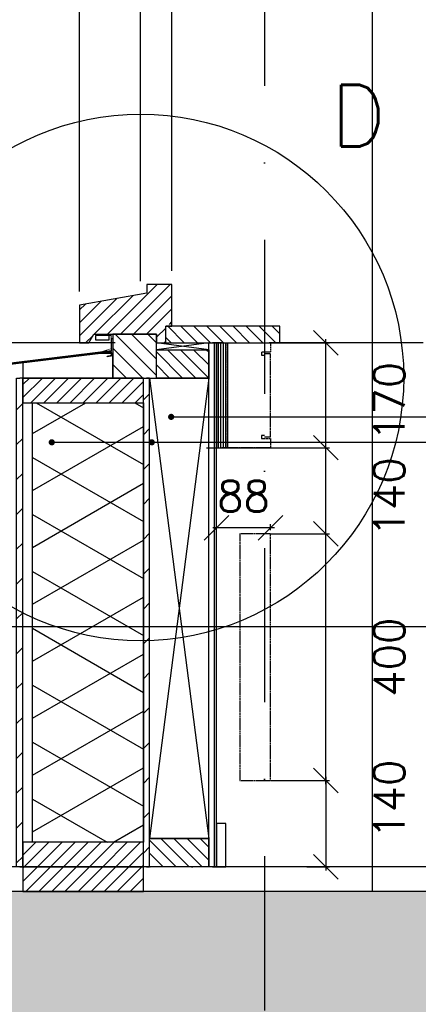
# Model space of a CAD drawing. Extents: x 0 to 297174, y -27731 to 163980.
# Tile 134 of 152: x 179325 to 179973, y 151972 to 153570. Entities that reach past the tile are written whole.
import ezdxf

# ---------------------------------------------------------------- set-up
doc = ezdxf.new("R2010")
doc.units = 0
doc.header["$LTSCALE"] = 5
doc.header["$MEASUREMENT"] = 0
doc.header["$PDMODE"] = 3
doc.header["$PDSIZE"] = 0.1
for name, pattern in [('DASHDOT', [1, 0.5, -0.25, 0, -0.25]), ('DD1', [2.66667, 1.66667, -0.5, 0, -0.5]), ('HIDDEN', [0.375, 0.25, -0.125])]:
    doc.linetypes.add(name, pattern=pattern)
doc.layers.get('0').update_dxf_attribs({"linetype": 'CONTINUOUS'})
doc.layers.get('DEFPOINTS').update_dxf_attribs({"linetype": 'CONTINUOUS'})
for name, color, linetype in [('_DETAILNUMMERS', 4, 'CONTINUOUS'), ('_DETAILNUMMERSTEKST', 4, 'CONTINUOUS'), ('A--01A1_ACEER', 1, 'CONTINUOUS'), ('A--A21--_F-23-', 9, 'CONTINUOUS'), ('A--A23--_F--3-', 9, 'CONTINUOUS'), ('A--A25--_F--3-', 9, 'CONTINUOUS'), ('A--A30--_F--3-', 9, 'CONTINUOUS'), ('A--A35--_F--3-', 9, 'CONTINUOUS'), ('A--A35--_F-23-', 7, 'CONTINUOUS'), ('A--A42--_F--3-', 9, 'CONTINUOUS'), ('A--A42--_F-23-', 9, 'CONTINUOUS'), ('A--L21--', 3, 'CONTINUOUS'), ('A--L21--_F-23-', 4, 'CONTINUOUS'), ('A--L21D1_BUITENWAND', 1, 'CONTINUOUS'), ('A--L22--', 3, 'CONTINUOUS'), ('A--L22DC4_BINNENWAND', 4, 'HIDDEN'), ('A--L23--', 7, 'CONTINUOUS'), ('A--L23--_F--3-', 7, 'CONTINUOUS'), ('A--L25--', 7, 'CONTINUOUS'), ('A--L25--_F-23-', 7, 'CONTINUOUS'), ('A--L30--', 7, 'CONTINUOUS'), ('A--L30--_F123-', 7, 'CONTINUOUS'), ('A--L31--', 2, 'CONTINUOUS'), ('A--L31--_F--3-', 7, 'CONTINUOUS'), ('A--L31A1_BUITENKOZIJN', 1, 'CONTINUOUS'), ('A--L31D1_BUITENKOZIJN', 1, 'CONTINUOUS'), ('A--L35--_F--3-', 7, 'CONTINUOUS'), ('A--L35--_F-23-', 7, 'CONTINUOUS'), ('A--L42--', 7, 'CONTINUOUS'), ('A--L42--_F--3-', 7, 'CONTINUOUS'), ('A--L42--_F-23-', 7, 'CONTINUOUS'), ('A--M$1A-_F123-', 1, 'CONTINUOUS'), ('A--T$1A-_F123_20', 1, 'CONTINUOUS'), ('A--T01A-25_TEKST', 2, 'CONTINUOUS'), ('STRAMIEN', 8, 'DD1'), ('X--LR---_CP', 7, 'CONTINUOUS')]:
    doc.layers.add(name, color=color, linetype=linetype)
doc.styles.add('HIEMSTRA', font='romans.shx')
doc.dimstyles.get("Standard").update_dxf_attribs({"dimscale": 50, "dimtxt": 2.5, "dimasz": 2, "dimexe": 0.3, "dimexo": 0.3, "dimgap": 2, "dimtad": 1, "dimdec": 0, "dimzin": 0, "dimdsep": 46, "dimtxsty": 'HIEMSTRA', "dimblk1": 'OBLIQUE', "dimblk2": 'OBLIQUE', "dimsah": 1, "dimcen": 0.09, "dimdle": 0.3, "dimclrd": 1, "dimclre": 1, "dimclrt": 2, "dimadec": 0, "dimazin": 0, "dimtfac": 1, "dimtdec": 4, "dimtix": 1, "dimtmove": 2, "dimatfit": 3, "dimldrblk": 'OBLIQUE', "dimfxl": 0, "dimtvp": 625, "dimtolj": 1, "dimtzin": 0, "dimarcsym": 0})

# ---------------------------------------------------------------- blocks, each defined once
blk = doc.blocks.new('*U1565')
at = {"layer": 'A--A42--_F-23-', "linetype": 'Continuous'}
h = blk.add_hatch(dxfattribs=at)
h.set_pattern_fill('ALFALINE', color=256, scale=40, style=0)
h.set_pattern_definition([(45, (-179325.3090583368, -152195.1175830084), (-28.2842712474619, 28.2842712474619), [])])
h.paths.add_polyline_path([(0, 0), (-5, 0), (-4.999999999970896, 793.0439160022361), (2.91038304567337e-11, 793.0439160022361), (5.000000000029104, 793.0439160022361), (5, 0)])
at = {"layer": 'A--L42--_F-23-', "color": 2, "linetype": 'Continuous'}
for points in [[(0, 0), (-5, 0), (-4.999999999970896, 793.0439160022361), (2.91038304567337e-11, 793.0439160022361)], [(0, 0), (5, 0), (5.000000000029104, 793.0439160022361), (2.91038304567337e-11, 793.0439160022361)]]:
    blk.add_lwpolyline(points, dxfattribs=at)
blk = doc.blocks.new('*U1564')
at = {"layer": 'A--L23--_F--3-', "color": 2, "linetype": 'Continuous'}
blk.add_lwpolyline([(0, 0), (0, 20), (-7546.536984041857, 19.99687903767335), (-7546.536975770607, -0.003120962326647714)], dxfattribs=at)
blk = doc.blocks.new('*U1561')
at = {"layer": 'A--A42--_F-23-', "linetype": 'Continuous'}
h = blk.add_hatch(dxfattribs=at)
h.set_pattern_fill('ALFALINE', color=256, scale=40, style=0)
h.set_pattern_definition([(45, (-179531.3090583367, -152195.1175830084), (-28.2842712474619, 28.2842712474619), [])])
h.paths.add_polyline_path([(0, 0), (-5, 0), (-5, 793.0439160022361), (0, 793.0439160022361), (5, 793.0439160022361), (5, 0)])
at = {"layer": 'A--L42--_F-23-', "color": 2, "linetype": 'Continuous'}
for points in [[(0, 0), (-5, 0), (-5, 793.0439160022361), (0, 793.0439160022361)], [(0, 0), (5, 0), (5, 793.0439160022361), (0, 793.0439160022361)]]:
    blk.add_lwpolyline(points, dxfattribs=at)
blk = doc.blocks.new('NH40_196')
at = {"layer": 'A--A25--_F--3-'}
h = blk.add_hatch(dxfattribs=at)
h.set_pattern_fill('ALFALINE', color=256, scale=15, style=0, pattern_type=2)
h.set_pattern_definition([(45, (-6, 0), (-10.60660171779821, 10.60660171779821), [])])
h.paths.add_polyline_path([(0, 0), (0, 196), (40, 196), (40, 0)])
at = {"layer": 'A--L25--_F-23-', "color": 2, "linetype": 'Continuous'}
blk.add_lwpolyline([(0, 0), (0, 196), (40, 196), (40, 0)], close=True, dxfattribs=at)
at = {"layer": 'X--LR---_CP'}
for p in [(0, 0), (0, 0), (40, 0)]:
    blk.add_point(p, dxfattribs=at)
blk = doc.blocks.new('Q020283-')
at = {"layer": 'A--A25--_F--3-'}
h = blk.add_hatch(dxfattribs=at)
h.set_pattern_fill('ALFALINE', color=256, scale=15, style=0, pattern_type=2)
h.set_pattern_definition([(45, (0, 0), (-10.60660171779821, 10.60660171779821), [])])
h.paths.add_polyline_path([(0, 0), (0, 96), (46, 96), (46, 0)])
at = {"layer": 'A--L25--_F-23-', "color": 2, "linetype": 'Continuous'}
blk.add_lwpolyline([(0, 0), (0, 96), (46, 96), (46, 0)], close=True, dxfattribs=at)
at = {"layer": 'X--LR---_CP'}
for p in [(0, 0), (0, 0), (46, 0)]:
    blk.add_point(p, dxfattribs=at)
blk = doc.blocks.new('*U1533')
at = {"layer": 'A--A42--_F--3-', "linetype": 'Continuous'}
h = blk.add_hatch(dxfattribs=at)
h.set_pattern_fill('ALFALINE', color=256, scale=40, angle=45, style=0)
h.set_pattern_definition([(90, (-179638.5445058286, -152195.105433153), (-40, 7.105427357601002e-15), [])])
h.paths.add_polyline_path([(0, 0), (-6.249999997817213, 0.00016510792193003), (-6.227544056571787, 850.0480219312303), (0.02245594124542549, 850.0478568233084), (6.272455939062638, 850.0476917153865), (6.249999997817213, -0.00016510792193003)])
at = {"layer": 'A--L42--_F--3-', "color": 3, "linetype": 'Continuous'}
for points in [[(0, 0), (-6.249999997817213, 0.00016510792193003), (-6.227544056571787, 850.0480219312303), (0.02245594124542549, 850.0478568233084)], [(0, 0), (6.249999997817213, -0.00016510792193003), (6.272455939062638, 850.0476917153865), (0.02245594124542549, 850.0478568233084)]]:
    blk.add_lwpolyline(points, dxfattribs=at)
blk = doc.blocks.new('_OBLIQUE')
at = {"color": 0, "linetype": 'ByBlock'}
blk.add_line((-0.5, -0.5), (0.5, 0.5), dxfattribs=at)
blk = doc.blocks.new('*D778')
at = {"layer": 'A--M$1A-_F123-', "color": 1, "lineweight": -2, "ltscale": 10}
for p, q in [((179696.4326641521, 152875.1616926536), (179828.6489078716, 152875.1616926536)), ((179822.6489078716, 152729.1619470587), (179822.6489078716, 152881.1616926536)), ((179733.6969410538, 152735.1619470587), (179828.6489078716, 152735.1619470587))]:
    blk.add_line(p, q, dxfattribs=at)
at = {"layer": 'DEFPOINTS', "color": 0, "ltscale": 10}
for p in [(179690.4326641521, 152875.1616926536), (179822.6489078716, 152875.1616926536), (179727.6969410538, 152735.1619470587)]:
    blk.add_point(p, dxfattribs=at)
at = {"layer": 'A--M$1A-_F123-', "color": 1, "lineweight": -2, "ltscale": 10, "xscale": 40, "yscale": 40, "zscale": 40}
for p, rotation in [((179822.6489078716, 152875.1616926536), 90), ((179822.6489078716, 152735.1619470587), 270)]:
    blk.add_blockref('_OBLIQUE', p, dxfattribs=dict(at, rotation=rotation))
at = {"layer": 'A--M$1A-_F123-', "color": 2, "ltscale": 10, "insert": (179925.4275533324, 152795.1619470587), "char_height": 50, "attachment_point": 5, "rotation": 90, "style": 'HIEMSTRA'}
blk.add_mtext('\\A1;140', dxfattribs=at)
blk = doc.blocks.new('*D779')
at = {"layer": 'A--M$1A-_F123-', "color": 1, "lineweight": -2, "ltscale": 10}
for p, q in [((179822.6489078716, 152869.1616926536), (179822.6489078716, 153051.1616926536)), ((179696.4326641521, 153045.1616926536), (179828.6489078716, 153045.1616926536)), ((179628.7020518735, 152875.1616926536), (179828.6489078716, 152875.1616926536))]:
    blk.add_line(p, q, dxfattribs=at)
at = {"layer": 'DEFPOINTS', "color": 0, "ltscale": 10}
for p in [(179690.4326641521, 153045.1616926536), (179822.6489078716, 153045.1616926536), (179622.7020518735, 152875.1616926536)]:
    blk.add_point(p, dxfattribs=at)
at = {"layer": 'A--M$1A-_F123-', "color": 1, "lineweight": -2, "ltscale": 10, "xscale": 40, "yscale": 40, "zscale": 40}
for p, rotation in [((179822.6489078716, 153045.1616926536), 90), ((179822.6489078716, 152875.1616926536), 270)]:
    blk.add_blockref('_OBLIQUE', p, dxfattribs=dict(at, rotation=rotation))
at = {"layer": 'A--M$1A-_F123-', "color": 2, "ltscale": 10, "insert": (179925.4275533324, 152950.1619470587), "char_height": 50, "attachment_point": 5, "rotation": 90, "style": 'HIEMSTRA'}
blk.add_mtext('\\A1;170', dxfattribs=at)
blk = doc.blocks.new('*D780')
at = {"layer": 'A--M$1A-_F123-', "color": 1, "lineweight": -2, "ltscale": 10}
for p, q in [((179791.427549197, 152735.1614990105), (179828.6489037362, 152735.1614990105)), ((179822.6489037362, 152329.1614990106), (179822.6489037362, 152741.1614990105)), ((179791.427549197, 152335.1614990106), (179828.6489037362, 152335.1614990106))]:
    blk.add_line(p, q, dxfattribs=at)
at = {"layer": 'DEFPOINTS', "color": 0, "ltscale": 10}
for p in [(179785.427549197, 152735.1614990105), (179822.6489037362, 152735.1614990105), (179785.427549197, 152335.1614990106)]:
    blk.add_point(p, dxfattribs=at)
at = {"layer": 'A--M$1A-_F123-', "color": 1, "lineweight": -2, "ltscale": 10, "xscale": 40, "yscale": 40, "zscale": 40}
for p, rotation in [((179822.6489037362, 152735.1614990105), 90), ((179822.6489037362, 152335.1614990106), 270)]:
    blk.add_blockref('_OBLIQUE', p, dxfattribs=dict(at, rotation=rotation))
at = {"layer": 'A--M$1A-_F123-', "color": 2, "ltscale": 10, "insert": (179925.427549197, 152535.1614990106), "char_height": 50, "attachment_point": 5, "rotation": 90, "style": 'HIEMSTRA'}
blk.add_mtext('\\A1;400', dxfattribs=at)
blk = doc.blocks.new('*D781')
at = {"layer": 'A--M$1A-_F123-', "color": 1, "lineweight": -2, "ltscale": 10}
for p, q in [((179733.6969410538, 152335.1614990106), (179828.6489037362, 152335.1614990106)), ((179822.6489037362, 152341.1614990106), (179822.6489037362, 152189.1531248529)), ((179791.427549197, 152195.1531248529), (179828.6489037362, 152195.1531248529))]:
    blk.add_line(p, q, dxfattribs=at)
at = {"layer": 'DEFPOINTS', "color": 0, "ltscale": 10}
for p in [(179727.6969410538, 152335.1614990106), (179785.427549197, 152195.1531248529), (179822.6489037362, 152195.1531248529)]:
    blk.add_point(p, dxfattribs=at)
at = {"layer": 'A--M$1A-_F123-', "color": 1, "lineweight": -2, "ltscale": 10, "xscale": 40, "yscale": 40, "zscale": 40}
for p, rotation in [((179822.6489037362, 152335.1614990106), 90), ((179822.6489037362, 152195.1531248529), 270)]:
    blk.add_blockref('_OBLIQUE', p, dxfattribs=dict(at, rotation=rotation))
at = {"layer": 'A--M$1A-_F123-', "color": 2, "ltscale": 10, "insert": (179925.427549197, 152304.6531248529), "char_height": 50, "attachment_point": 5, "rotation": 90, "style": 'HIEMSTRA'}
blk.add_mtext('\\A1;140', dxfattribs=at)
blk = doc.blocks.new('KABELGOOT')
at = {"layer": 'A--L22DC4_BINNENWAND'}
for points in [[(59.9999999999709, -150.0000000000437), (54.9999999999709, -150.0000000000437), (54.9999999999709, -155.0000000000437), (70, -155.0000000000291), (70, -170.0000000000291), (0, -170.0000000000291), (0, 0), (70, 0), (70, -15), (54.9999999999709, -14.99999999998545), (54.9999999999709, -19.99999999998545), (59.9999999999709, -19.99999999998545)], [(59.9999999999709, -152.5000000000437), (70, -152.5000000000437), (70, -55.00000000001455), (70, -17.49999999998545), (59.9999999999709, -17.49999999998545)]]:
    blk.add_lwpolyline(points, dxfattribs=at)
at = {"layer": 'X--LR---_CP'}
blk.add_point((0, 0), dxfattribs=at)
blk = doc.blocks.new('*D735')
at = {"layer": 'A--M$1A-_F123-', "color": 1, "lineweight": -2, "ltscale": 10}
for p, q in [((179738.8175506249, 152745.1117231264), (179638.8087727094, 152745.1117231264)), ((179644.8087727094, 152741.1642720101), (179644.8087727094, 152751.1117231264)), ((179732.8175506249, 152741.1619470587), (179732.8175506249, 152751.1117231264))]:
    blk.add_line(p, q, dxfattribs=at)
at = {"layer": 'DEFPOINTS', "color": 0, "ltscale": 10}
for p in [(179644.8087727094, 152745.1117231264), (179644.8087727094, 152735.1642720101), (179732.8175506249, 152735.1619470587)]:
    blk.add_point(p, dxfattribs=at)
at = {"layer": 'A--M$1A-_F123-', "color": 1, "lineweight": -2, "ltscale": 10, "xscale": 40, "yscale": 40, "zscale": 40, "rotation": 180}
blk.add_blockref('_OBLIQUE', (179644.8087727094, 152745.1117231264), dxfattribs=at)
at = {"layer": 'A--M$1A-_F123-', "color": 1, "lineweight": -2, "ltscale": 10, "xscale": 40, "yscale": 40, "zscale": 40}
blk.add_blockref('_OBLIQUE', (179732.8175506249, 152745.1117231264), dxfattribs=at)
at = {"layer": 'A--M$1A-_F123-', "color": 2, "ltscale": 10, "insert": (179688.8131616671, 152796.4288034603), "char_height": 50, "attachment_point": 5, "style": 'HIEMSTRA'}
blk.add_mtext('\\A1;88', dxfattribs=at)
blk = doc.blocks.new('KOZIJN_VD')
at = {"layer": 'A--A35--_F--3-'}
h = blk.add_hatch(dxfattribs=at)
h.set_pattern_fill('ALFALINE', color=256, scale=15, style=0, pattern_type=2)
h.set_pattern_definition([(45, (529.0174112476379, 234.0063849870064), (-10.60660171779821, 10.60660171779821), [])])
h.paths.add_polyline_path([(-31, 67.98275032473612), (-31, 53.98275032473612), (-140, 34.45000000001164), (-140, -27.01724967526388), (-125, -26.9999999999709), (-117, -12.9999999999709), (-14.98922663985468, -12.9999999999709), (-14.98922663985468, -27), (0, -26.9999999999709), (0, 3.000000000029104), (10, 3.000000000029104), (10, 67.98275032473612)])
h = blk.add_hatch(dxfattribs=at)
h.set_pattern_fill('ANSI31', color=256, scale=150, angle=90, style=0)
h.set_pattern_definition([(315, (-706.5763295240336, 570.1784238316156), (-13.25825214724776, -13.25825214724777), [])])
h.paths.add_polyline_path([(-14.98922663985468, -12.9999999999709), (-14.98922663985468, -83.9999999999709), (-85.98902742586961, -83.9999999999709), (-85.98922663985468, -83.99648242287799), (-85.98922663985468, -22.0670723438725)])
edge = h.paths.add_edge_path(flags=16)
edge.add_ellipse((-78.08563999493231, -37.21600988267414), major_axis=(-0.8838834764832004, 0.8838834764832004), ratio=0.9999999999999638, start_angle=-45.00000000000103, end_angle=134.999999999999)
edge.add_ellipse((-78.08563999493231, -37.21600988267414), major_axis=(0.8838834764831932, 0.8838834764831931), ratio=0.9999999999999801, start_angle=225.0000000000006, end_angle=405.0000000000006)
h.paths.add_polyline_path([(-85.98922663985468, -22.0670723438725), (-85.98922663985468, -12.9999999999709), (-14.989226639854, -12.9999999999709)])
at = {"layer": 'A--L31--_F--3-', "color": 2, "linetype": 'Continuous'}
for points in [[(-31, 67.98275032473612), (-31, 53.98275032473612), (-140, 34.45000000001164), (-140, -27.01724967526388), (-125, -26.9999999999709), (-117, -12.9999999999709), (-14.98922663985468, -12.9999999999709), (-14.98922663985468, -27), (0, -26.9999999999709), (0, 0), (10, 0), (10, 67.98275032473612)], [(-14.98922663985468, -83.9999999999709), (-14.98922663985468, -12.9999999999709), (-85.98922663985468, -12.9999999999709), (-85.98922663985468, -83.9999999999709)]]:
    blk.add_lwpolyline(points, close=True, dxfattribs=at)
at = {"layer": 'X--LR---_CP'}
blk.add_point((0, 0), dxfattribs=at)
blk = doc.blocks.new('*U1519')
at = {"layer": 'A--A30--_F--3-', "linetype": 'Continuous'}
h = blk.add_hatch(dxfattribs=at)
h.set_pattern_fill('ALFALINE', color=256, scale=4, angle=404.9999999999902, style=0)
h.set_pattern_definition([(89.99999999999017, (0, 0), (-4, 6.867839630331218e-13), [])])
h.paths.add_polyline_path([(0, 0), (9, 0), (8.999999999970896, -170.0000000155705), (-2.91038304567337e-11, -170.0000000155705), (-9.000000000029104, -170.0000000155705), (-9, 0)])
at = {"layer": 'A--L30--_F123-', "color": 1, "linetype": 'Continuous'}
for points in [[(0, 0), (-9, 0), (-9.000000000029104, -170.0000000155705), (-2.91038304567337e-11, -170.0000000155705)], [(0, 0), (9, 0), (8.999999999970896, -170.0000000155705), (-2.91038304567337e-11, -170.0000000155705)]]:
    blk.add_lwpolyline(points, dxfattribs=at)

msp = doc.modelspace()

# ---------------------------------------------------------------- hatches: boundary and pattern name
at = {"layer": 'A--A21--_F-23-'}
h = msp.add_hatch(dxfattribs=at)
h.set_pattern_fill('ALFAISO', color=256, scale=80, angle=270, style=0, pattern_type=2)
h.set_pattern_definition([(210.0000000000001, (249472.4538670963, 49371.2551868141), (-40.00000000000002, 69.28203230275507), []), (150, (249472.4538670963, 49371.2551868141), (39.99999999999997, 69.28203230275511), [])])
h.paths.add_polyline_path([(179436.3089783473, 152235.1170879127), (179346.3089783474, 152235.1170879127), (179346.3090583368, 152948.1614990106), (179526.3090583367, 152948.1614990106), (179526.3089783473, 152235.1170879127)])
at = {"layer": 'A--A23--_F--3-'}
h = msp.add_hatch(dxfattribs=at)
h.set_pattern_fill('ALFABET', color=256, scale=50, angle=1, style=0, pattern_type=2)
h.set_pattern_definition([(46, (0, 52899.25518681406), (-215.8019401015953, 208.3975111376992), []), (51, (0, 52899.25518681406), (359.1230580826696, -25.11233065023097), [37.49999999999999, -412.4999999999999]), (356, (0, 52899.25518681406), (-75.92888197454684, 374.8280132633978), [30, -330]), (101.4514, (29.92692052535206, 52897.16249486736), (283.1944464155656, 349.7154589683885), [31.870095, -350.571056]), (47.1842, (-1.745240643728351, 52999.2399563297), (534.9836038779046, -73.43394021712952), [56.25, -618.75]), (97.6356, (42.83672230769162, 52993.1204333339), (458.7598254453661, 495.1408107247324), [47.805144, -525.8565]), (352.1842, (-1.745240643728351, 52999.2399563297), (458.7594389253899, 495.1411690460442), [45, -495]), (22, (48.6834542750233, 52975.11638427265), (301.9214044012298, -196.070052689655), [37.5, -412.5]), (327, (48.6834542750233, 52975.11638427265), (115.3113302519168, 364.6430196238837), [30, -330]), (72.4514, (73.84356091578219, 52958.77719714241), (417.2328626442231, 168.5726402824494), [31.870095, -350.571056]), (38.49999999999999, (0, 52899.25518681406), (3.174102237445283, 166.5276856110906), [0, -326, 0, -335, 0, -331.25]), (8.5, (0, 52899.25518681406), (128.0730185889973, 199.4714187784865), [0, -191, 0, -318.5, 0, -126.25]), (328.5, (-111.4830180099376, 52897.3092434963), (267.0673846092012, -6.617475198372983), [0, -125, 0, -389.9999999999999, 0, -517.4999999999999]), (318.5, (-161.4754027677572, 52896.43662317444), (290.6751372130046, 55.13386895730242), [0, -162.5, 0, -259, 0, -367.5]), (318.5, (-161.4754027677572, 52896.43662317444), (290.6751372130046, 55.13386895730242), [0, -162.5, 0, -259, 0, -367.5])])
h.paths.add_polyline_path([(193819.405749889, 148405.1870402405), (177097.5363418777, 148405.1862940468), (177097.5363418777, 152155.1106892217), (193819.405749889, 152155.1585217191)])
h.paths.add_polyline_path([(185272.5822079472, 151905.0428306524), (193819.405749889, 151905.1584729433), (193819.405749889, 148655.1862935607), (185272.5822079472, 148655.1862935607)], flags=16)
h.paths.add_polyline_path([(184972.5946222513, 148695.1531248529), (177399.2314255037, 148695.1531248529), (177399.2314255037, 151755.1081849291), (184972.5946222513, 151755.1081849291)], flags=16)
at = {"layer": 'A--A25--_F--3-'}
h = msp.add_hatch(dxfattribs=at)
h.set_pattern_fill('ALFALINE', color=256, scale=15, angle=90, style=0, pattern_type=2)
h.set_pattern_definition([(135, (0, 52899.25518681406), (-10.60660171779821, -10.60660171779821), [])])
h.paths.add_polyline_path([(179722.5907336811, 153072.1614990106), (179562.590733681, 153072.1614990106), (179562.590733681, 153045.1614990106), (179722.5907336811, 153045.1614990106)])
h.paths.add_polyline_path([(179747.8152232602, 153072.1614990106), (179722.5907336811, 153072.1614990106), (179722.5907336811, 153045.1614990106), (179747.8152232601, 153045.1614990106)])
h = msp.add_hatch(dxfattribs=at)
h.set_pattern_fill('ALFALINE', color=256, scale=15, angle=90, style=0, pattern_type=2)
h.set_pattern_definition([(135, (179632.3391760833, 152988.1614990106), (-10.60660171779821, -10.60660171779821), [])])
h.paths.add_polyline_path([(179632.3391760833, 152988.1614990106), (179547.4805013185, 152988.1614990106), (179547.4805013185, 153034.1614990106), (179632.3391760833, 153034.1614990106)])

# ---------------------------------------------------------------- linework, layer by layer
at = {"linetype": 'Continuous'}
msp.add_line((179474.6015070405, 153032.3040946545), (179188.3198316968, 152997.1531248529), dxfattribs=at)
at = {"layer": '_DETAILNUMMERS'}
msp.add_circle((179521.5907336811, 152989.13775785), 427.2623505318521, dxfattribs=at)
at = {"layer": 'A--01A1_ACEER', "linetype": 'Continuous'}
msp.add_line((173782.8574336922, 152585.1531248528), (180430.5206446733, 152585.1531248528), dxfattribs=at)
at = {"layer": 'A--A35--_F-23-', "color": 7}
for points in [[(179476.6015070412, 153024.3040946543), (179476.6015070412, 153052.3040946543), (179474.6015070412, 153052.3040946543)], [(179476.6015070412, 153024.3040946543), (179474.6015070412, 153052.3040946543), (179474.6015070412, 153032.3040946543)], [(179189.8198316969, 152995.6531248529), (179474.6015070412, 153032.3040946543), (179188.3198316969, 152997.1531248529)], [(179189.8198316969, 152995.6531248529), (179474.6015070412, 153030.3040946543), (179474.6015070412, 153032.3040946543)], [(179474.6015070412, 153030.3040946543), (179476.6015070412, 153024.3040946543), (179474.6015070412, 153032.3040946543)], [(179474.6015070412, 153025.3040946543), (179467.6015070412, 153023.8040946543), (179468.1015070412, 153022.3040946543)], [(179474.6015070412, 153025.3040946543), (179468.1015070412, 153022.3040946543), (179476.6015070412, 153024.3040946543)], [(179474.6015070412, 153030.3040946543), (179474.6015070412, 153025.3040946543), (179476.6015070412, 153024.3040946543)]]:
    msp.add_solid(points, dxfattribs=at)
at = {"layer": 'A--L21--'}
msp.add_lwpolyline([(179436.3089783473, 152235.1170879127), (179346.3089783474, 152235.1170879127), (179346.3090583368, 152948.1614990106), (179526.3090583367, 152948.1614990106), (179526.3089783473, 152235.1170879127), (179436.3089783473, 152235.1170879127), (179436.3089783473, 152235.1170879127)], close=True, dxfattribs=at)
at = {"layer": 'A--L21--_F-23-', "linetype": 'Continuous'}
msp.add_line((193819.405749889, 152155.1585217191), (177097.5363418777, 152155.1106892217), dxfattribs=at)
at = {"layer": 'A--L21D1_BUITENWAND'}
msp.add_lwpolyline([(180722.5906086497, 155405.1531248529), (180722.5906086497, 155255.1531248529), (179897.5906086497, 155255.1531248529), (179897.5906086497, 152155.1527641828)], dxfattribs=at)
at = {"layer": 'A--L22DC4_BINNENWAND', "linetype": 'DD1', "const_width": 2}
msp.add_lwpolyline([(179449.8285108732, 153057.1614990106), (179473.7520572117, 153057.1614990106), (179473.7520572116, 153035.0730136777), (179457.9275999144, 153030.2567962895)], dxfattribs=at)
at = {"layer": 'A--L22DC4_BINNENWAND'}
msp.add_lwpolyline([(179732.8175506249, 152735.1619470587), (179682.8175506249, 152735.1619470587), (179682.8175506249, 152335.1619470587), (179732.8175506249, 152335.1619470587)], close=True, dxfattribs=at)
at = {"layer": 'A--L25--_F-23-', "color": 2, "linetype": 'Continuous'}
for points in [[(179632.3391760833, 152988.1614990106), (179547.4805013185, 152988.1614990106), (179547.4805013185, 153034.1614990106), (179632.3391760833, 153034.1614990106)], [(179644.7936871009, 152195.1057904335), (179659.7936871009, 152195.1057904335), (179659.7936871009, 152265.1057904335), (179644.7936871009, 152265.1057904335)]]:
    msp.add_lwpolyline(points, close=True, dxfattribs=at)
at = {"layer": 'A--L31--'}
msp.add_lwpolyline([(179448.4171992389, 153050.1614990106), (179470.3407455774, 153050.1614990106), (179470.3407455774, 153057.1614990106), (179448.4171992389, 153057.1614990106)], close=True, dxfattribs=at)
at = {"layer": 'A--L31--_F--3-', "color": 2, "linetype": 'Continuous'}
msp.add_lwpolyline([(179330.3090583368, 153012.7472301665), (179330.3090583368, 152988.1614990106), (179476.6015070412, 152988.1614990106), (179476.6015070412, 153028.1614990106), (179456.9924190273, 153028.1614990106)], close=True, dxfattribs=at)
at = {"layer": 'A--L31A1_BUITENKOZIJN'}
for p, q in [((179572.5907336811, 153162.1358751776), (179572.5907336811, 154633.1531248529)), ((179422.5907336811, 153128.6031248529), (179422.5907336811, 154612.1531248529)), ((179521.5907336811, 153145.2686824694), (179521.5907336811, 154612.1531248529))]:
    msp.add_line(p, q, dxfattribs=at)
at = {"layer": 'A--L31D1_BUITENKOZIJN'}
for points in [[(179547.4805013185, 153034.1614990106), (179632.3391760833, 153034.1614990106), (179547.6015070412, 153045.1531248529), (179632.3169617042, 153045.1508869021)], [(179536.2966473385, 152241.1167964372), (179536.3090583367, 152988.1614990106), (179632.2966473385, 152241.1167964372)]]:
    msp.add_lwpolyline(points, close=True, dxfattribs=at)
msp.add_lwpolyline([(179536.309058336, 152988.161457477), (179632.3391760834, 152988.1614990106), (179536.2966473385, 152241.1167964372)], dxfattribs=at)
at = {"layer": 'A--L35--_F--3-', "color": 3, "linetype": 'Continuous'}
for p, q in [((179747.8152232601, 153072.1614990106), (179562.590733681, 153072.1614990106)), ((179747.8152232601, 153045.1614990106), (179747.8152232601, 153072.1614990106)), ((179547.4805013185, 153045.1614990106), (179747.8152232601, 153045.1614990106))]:
    msp.add_line(p, q, dxfattribs=at)
at = {"layer": 'A--L35--_F-23-', "color": 2, "linetype": 'Continuous'}
msp.add_lwpolyline([(179188.3198316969, 152997.1531248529), (179474.6015070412, 153032.3040946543), (179474.6015070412, 153052.3040946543), (179476.6015070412, 153052.3040946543), (179476.6015070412, 153024.3040946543), (179468.1015070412, 153022.3040946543), (179467.6015070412, 153023.8040946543), (179474.6015070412, 153025.3040946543), (179474.6015070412, 153030.3040946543), (179189.8198316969, 152995.6531248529)], dxfattribs=at)
at = {"layer": 'A--T$1A-_F123_20', "const_width": 4.75}
for points in [[(179573.91075878, 152925.1475409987, -1), (179568.66075878, 152925.1475409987, -1)], [(179380.0045054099, 152883.9042230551, -1), (179374.7545054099, 152883.9042230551, -1)], [(179542.4012202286, 152883.9042230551, -1), (179537.1512202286, 152883.9042230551, -1)]]:
    msp.add_lwpolyline(points, format="xyb", close=True, dxfattribs=at)
at = {"layer": 'A--T01A-25_TEKST'}
for p, q in [((180696.218146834, 152924.5760257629), (179570.1705069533, 152924.5760257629)), ((181128.0461276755, 152883.3327078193), (179377.3795054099, 152883.3327078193))]:
    msp.add_line(p, q, dxfattribs=at)
at = {"layer": 'STRAMIEN', "linetype": 'DASHDOT', "ltscale": 100}
for p, q in [((179722.5907336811, 163214.2995474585), (179722.5907336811, 143071.4885718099)), ((185481.6242398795, 153045.1531248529), (174847.5907336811, 153045.1531248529)), ((185481.6242398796, 152195.1531248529), (174347.3377708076, 152195.1531248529))]:
    msp.add_line(p, q, dxfattribs=at)
at = {"layer": 'X--LR---_CP'}
for p in [(179632.3391760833, 153045.1614990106), (179476.6015070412, 153030.312468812), (179476.6015070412, 153030.312468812), (179632.3391760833, 153009.1510817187), (179632.3391760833, 153009.1510817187)]:
    msp.add_point(p, dxfattribs=at)

# ---------------------------------------------------------------- block references
at = {"layer": 'A--L22--', "color": 4}
msp.add_blockref('KABELGOOT', (179662.8175506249, 153045.1531248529), dxfattribs=at)
at = {"layer": 'A--L23--'}
msp.add_blockref('*U1564', (187072.5907336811, 152175.1557314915), dxfattribs=at)
at = {"layer": 'A--L25--', "xscale": -1, "rotation": 270}
for p in [(179330.3090583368, 152948.1614990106), (179330.3089783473, 152195.1176069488), (179330.3089783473, 152155.1176069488)]:
    msp.add_blockref('NH40_196', p, dxfattribs=at)
at = {"layer": 'A--L25--', "rotation": 90}
msp.add_blockref('Q020283-', (179632.2966473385, 152195.1167964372), dxfattribs=at)
at = {"layer": 'A--L30--'}
msp.add_blockref('*U1519', (179653.8169617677, 153045.1531248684), dxfattribs=at)
at = {"layer": 'A--L31--'}
msp.add_blockref('KOZIJN_VD', (179562.590733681, 153072.1614990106), dxfattribs=at)
at = {"layer": 'A--L42--', "linetype": 'Continuous'}
msp.add_blockref('*U1533', (179638.5445058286, 152195.105433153), dxfattribs=at)
at = {"layer": 'A--L42--'}
for name, p in [('*U1565', (179325.3090583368, 152195.1175830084)), ('*U1561', (179531.3090583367, 152195.1175830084))]:
    msp.add_blockref(name, p, dxfattribs=at)

# ---------------------------------------------------------------- texts
at = {"layer": '_DETAILNUMMERSTEKST', "style": 'HIEMSTRA'}
msp.add_text('D', height=100, dxfattribs=at).set_placement((179830.0360196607, 153363.8785675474))

# ---------------------------------------------------------------- dimensions: what is measured, and where the dimension line sits
at = {"layer": 'A--M$1A-_F123-'}
for base, p1, p2, picture, middle in [((179822.6489078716, 153045.1616926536), (179622.7020518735, 152875.1616926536), (179690.4326641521, 153045.1616926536), '*D779', (179925.4275533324, 152950.1619470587)), ((179822.6489078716, 152875.1616926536), (179727.6969410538, 152735.1619470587), (179690.4326641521, 152875.1616926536), '*D778', (179925.4275533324, 152795.1619470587)), ((179822.6489037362, 152735.1614990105), (179785.427549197, 152335.1614990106), (179785.427549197, 152735.1614990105), '*D780', (179925.427549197, 152535.1614990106)), ((179822.6489037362, 152195.1531248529), (179727.6969410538, 152335.1614990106), (179785.427549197, 152195.1531248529), '*D781', (179925.427549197, 152304.6531248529))]:
    dim = msp.add_linear_dim(base=base, p1=p1, p2=p2, angle=90, dimstyle='Standard', override={"dimscale": 20}, dxfattribs=at)
    dim.commit()
    dim.dimension.update_dxf_attribs({"geometry": picture, "text_midpoint": middle, "dimtype": 160})
at = {"layer": 'A--M$1A-_F123-', "color": 4}
dim = msp.add_linear_dim(base=(179644.8087727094, 152745.1117231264), p1=(179732.8175506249, 152735.1619470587), p2=(179644.8087727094, 152735.1642720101), dimstyle='Standard', override={"dimscale": 20}, dxfattribs=at)
dim.commit()
dim.dimension.update_dxf_attribs({"geometry": '*D735', "text_midpoint": (179688.8131616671, 152796.4288034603), "dimtype": 160})

doc.saveas('drawing.dxf')
